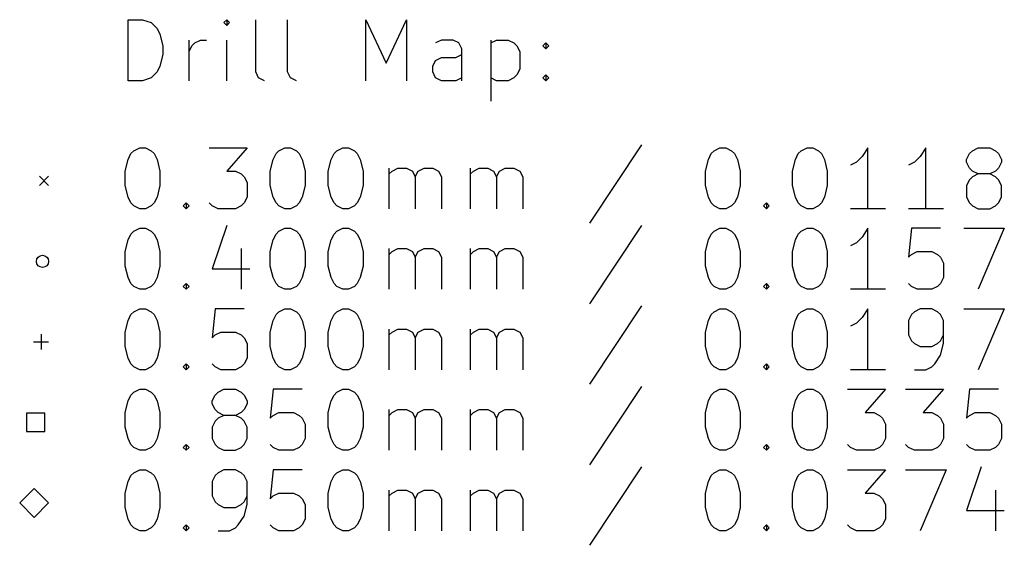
# Model space of a CAD drawing. Extents: x -2 to 64, y -138 to 1.
# Tile 2 of 5: x -1 to 31, y -121 to -104. Entities that reach past the tile are written whole.
import ezdxf

# ---------------------------------------------------------------- set-up
doc = ezdxf.new("R2010")
doc.units = 0
doc.layers.add('BLACK', color=7, linetype='CONTINUOUS')

msp = doc.modelspace()

# ---------------------------------------------------------------- linework, layer by layer
at = {"layer": 'BLACK', "linetype": 'CONTINUOUS'}
for p, q in [((2.55777, -106.165), (2.55777, -104.165)), ((2.55777, -104.165), (3.03396, -104.165)), ((3.03396, -104.165), (3.31967, -104.26)), ((3.31967, -104.26), (3.51015, -104.451)), ((5.79586, -104.165), (5.70062, -104.26)), ((5.70062, -104.26), (5.79586, -104.355)), ((5.8911, -104.26), (5.79586, -104.165)), ((5.79586, -104.165), (5.79586, -104.355)), ((5.79586, -104.355), (5.8911, -104.26)), ((6.74824, -105.879), (6.74824, -104.165)), ((7.79586, -105.879), (7.79586, -104.165)), ((10.3673, -106.165), (10.3673, -104.165)), ((10.3673, -104.165), (11.034, -105.593)), ((11.034, -105.593), (11.7006, -104.165)), ((11.7006, -104.165), (11.7006, -106.165)), ((3.51015, -104.451), (3.60539, -104.641)), ((3.60539, -104.641), (3.70063, -105.022)), ((3.70063, -105.022), (3.70063, -105.308)), ((4.55777, -106.165), (4.55777, -104.832)), ((4.55777, -105.212), (4.65301, -105.022)), ((4.65301, -105.022), (4.74824, -104.927)), ((4.74824, -104.927), (4.93872, -104.832)), ((4.93872, -104.832), (5.1292, -104.832)), ((5.79586, -106.165), (5.79586, -104.832)), ((12.8435, -104.832), (12.653, -104.927)), ((13.2244, -104.832), (12.8435, -104.832)), ((13.4149, -104.927), (13.2244, -104.832)), ((13.5101, -105.117), (13.4149, -104.927)), ((14.4625, -104.832), (14.4625, -106.832)), ((14.4625, -104.927), (14.653, -104.832)), ((14.653, -104.832), (15.034, -104.832)), ((15.034, -104.832), (15.2244, -104.927)), ((15.2244, -104.927), (15.3197, -105.022)), ((15.3197, -105.022), (15.4149, -105.212)), ((16.1768, -105.022), (16.2721, -104.927)), ((16.2721, -105.117), (16.1768, -105.022)), ((16.2721, -104.927), (16.3673, -105.022)), ((16.2721, -104.927), (16.2721, -105.117)), ((16.3673, -105.022), (16.2721, -105.117)), ((3.70063, -105.308), (3.60539, -105.689)), ((13.3197, -105.403), (13.5101, -105.308)), ((13.5101, -106.165), (13.5101, -105.117)), ((15.4149, -105.212), (15.4149, -105.784)), ((12.5578, -105.689), (12.653, -105.498)), ((12.653, -105.498), (12.8435, -105.403)), ((12.8435, -105.403), (13.3197, -105.403)), ((3.51015, -105.879), (3.31967, -106.07)), ((3.60539, -105.689), (3.51015, -105.879)), ((6.84348, -106.07), (6.74824, -105.879)), ((7.8911, -106.07), (7.79586, -105.879)), ((12.5578, -105.879), (12.5578, -105.689)), ((12.653, -106.07), (12.5578, -105.879)), ((15.3197, -105.974), (15.2244, -106.07)), ((15.4149, -105.784), (15.3197, -105.974)), ((16.1768, -106.07), (16.2721, -105.974)), ((16.2721, -105.974), (16.3673, -106.07)), ((16.2721, -105.974), (16.2721, -106.165)), ((3.03396, -106.165), (2.55777, -106.165)), ((3.31967, -106.07), (3.03396, -106.165)), ((7.03396, -106.165), (6.84348, -106.07)), ((8.08158, -106.165), (7.8911, -106.07)), ((12.8435, -106.165), (12.653, -106.07)), ((13.3197, -106.165), (12.8435, -106.165)), ((13.5101, -106.07), (13.3197, -106.165)), ((14.653, -106.165), (14.4625, -106.07)), ((15.034, -106.165), (14.653, -106.165)), ((15.2244, -106.07), (15.034, -106.165)), ((16.2721, -106.165), (16.1768, -106.07)), ((16.3673, -106.07), (16.2721, -106.165)), ((19.4149, -108.27), (17.7006, -110.841)), ((2.55777, -108.746), (2.65301, -108.555)), ((2.65301, -108.555), (2.74824, -108.46)), ((2.74824, -108.46), (2.93872, -108.365)), ((2.93872, -108.365), (3.1292, -108.365)), ((3.1292, -108.365), (3.31967, -108.46)), ((3.31967, -108.46), (3.41491, -108.555)), ((3.41491, -108.555), (3.51015, -108.746)), ((5.22443, -108.365), (6.46253, -108.365)), ((6.46253, -108.365), (5.79586, -109.127)), ((7.31967, -108.746), (7.41491, -108.555)), ((7.41491, -108.555), (7.51015, -108.46)), ((7.51015, -108.46), (7.70062, -108.365)), ((7.70062, -108.365), (7.8911, -108.365)), ((7.8911, -108.365), (8.08158, -108.46)), ((8.08158, -108.46), (8.17682, -108.555)), ((8.17682, -108.555), (8.27205, -108.746)), ((9.22443, -108.746), (9.31967, -108.555)), ((9.31967, -108.555), (9.41491, -108.46)), ((9.41491, -108.46), (9.60539, -108.365)), ((9.60539, -108.365), (9.79586, -108.365)), ((9.79586, -108.365), (9.98634, -108.46)), ((9.98634, -108.46), (10.0816, -108.555)), ((10.0816, -108.555), (10.1768, -108.746)), ((21.6054, -108.746), (21.7006, -108.555)), ((21.7006, -108.555), (21.7959, -108.46)), ((21.7959, -108.46), (21.9863, -108.365)), ((21.9863, -108.365), (22.1768, -108.365)), ((22.1768, -108.365), (22.3673, -108.46)), ((22.3673, -108.46), (22.4625, -108.555)), ((22.4625, -108.555), (22.5578, -108.746)), ((24.4625, -108.746), (24.5578, -108.555)), ((24.5578, -108.555), (24.653, -108.46)), ((24.653, -108.46), (24.8435, -108.365)), ((24.8435, -108.365), (25.034, -108.365)), ((25.034, -108.365), (25.2244, -108.46)), ((25.2244, -108.46), (25.3197, -108.555)), ((25.3197, -108.555), (25.4149, -108.746)), ((26.8435, -108.365), (26.653, -108.651)), ((26.8435, -110.365), (26.8435, -108.365)), ((28.7482, -108.365), (28.5578, -108.651)), ((28.7482, -110.365), (28.7482, -108.365)), ((30.0816, -108.746), (30.1768, -108.555)), ((30.1768, -108.555), (30.2721, -108.46)), ((30.2721, -108.46), (30.4625, -108.365)), ((30.4625, -108.365), (30.8435, -108.365)), ((30.8435, -108.365), (31.034, -108.46)), ((31.034, -108.46), (31.1292, -108.555)), ((31.1292, -108.555), (31.2244, -108.746)), ((2.46253, -109.127), (2.55777, -108.746)), ((3.51015, -108.746), (3.60539, -109.127)), ((7.22443, -109.127), (7.31967, -108.746)), ((8.27205, -108.746), (8.36729, -109.127)), ((9.1292, -109.127), (9.22443, -108.746)), ((10.1768, -108.746), (10.2721, -109.127)), ((21.5102, -109.127), (21.6054, -108.746)), ((22.5578, -108.746), (22.653, -109.127)), ((24.3673, -109.127), (24.4625, -108.746)), ((25.4149, -108.746), (25.5102, -109.127)), ((26.4625, -108.841), (26.2721, -108.936)), ((26.653, -108.651), (26.4625, -108.841)), ((28.3673, -108.841), (28.1768, -108.936)), ((28.5578, -108.651), (28.3673, -108.841)), ((30.0816, -108.841), (30.0816, -108.746)), ((30.1768, -109.032), (30.0816, -108.841)), ((31.2244, -108.841), (31.1292, -109.032)), ((31.2244, -108.746), (31.2244, -108.841)), ((2.46253, -109.603), (2.46253, -109.127)), ((3.60539, -109.127), (3.60539, -109.603)), ((5.79586, -109.127), (6.08158, -109.127)), ((6.08158, -109.127), (6.27205, -109.222)), ((6.27205, -109.222), (6.36729, -109.317)), ((7.22443, -109.603), (7.22443, -109.127)), ((8.36729, -109.127), (8.36729, -109.603)), ((9.1292, -109.603), (9.1292, -109.127)), ((10.2721, -109.127), (10.2721, -109.603)), ((11.1292, -110.365), (11.1292, -109.032)), ((11.1292, -109.222), (11.2244, -109.127)), ((11.2244, -109.127), (11.4149, -109.032)), ((11.4149, -109.032), (11.7006, -109.032)), ((11.7006, -109.032), (11.8911, -109.127)), ((11.8911, -109.127), (11.9863, -109.317)), ((11.9863, -109.317), (12.0816, -109.127)), ((12.0816, -109.127), (12.2721, -109.032)), ((12.2721, -109.032), (12.5578, -109.032)), ((12.5578, -109.032), (12.7482, -109.127)), ((12.7482, -109.127), (12.8435, -109.317)), ((13.7959, -110.365), (13.7959, -109.032)), ((13.7959, -109.222), (13.8911, -109.127)), ((13.8911, -109.127), (14.0816, -109.032)), ((14.0816, -109.032), (14.3673, -109.032)), ((14.3673, -109.032), (14.5578, -109.127)), ((14.5578, -109.127), (14.653, -109.317)), ((14.653, -109.317), (14.7482, -109.127)), ((14.7482, -109.127), (14.9387, -109.032)), ((14.9387, -109.032), (15.2244, -109.032)), ((15.2244, -109.032), (15.4149, -109.127)), ((15.4149, -109.127), (15.5101, -109.317)), ((21.5102, -109.603), (21.5102, -109.127)), ((22.653, -109.127), (22.653, -109.603)), ((24.3673, -109.603), (24.3673, -109.127)), ((25.5102, -109.127), (25.5102, -109.603)), ((30.2721, -109.127), (30.1768, -109.032)), ((30.4625, -109.222), (30.2721, -109.127)), ((30.4625, -109.222), (30.2721, -109.317)), ((30.8435, -109.222), (30.4625, -109.222)), ((31.034, -109.127), (30.8435, -109.222)), ((31.034, -109.317), (30.8435, -109.222)), ((31.1292, -109.032), (31.034, -109.127)), ((-0.35, -109.3), (-0.05, -109.6)), ((-0.05, -109.3), (-0.35, -109.6)), ((6.36729, -109.317), (6.46253, -109.508)), ((6.46253, -109.508), (6.46253, -109.984)), ((11.9863, -109.317), (11.9863, -110.365)), ((12.8435, -109.317), (12.8435, -110.365)), ((14.653, -109.317), (14.653, -110.365)), ((15.5101, -109.317), (15.5101, -110.365)), ((30.1768, -109.412), (30.0816, -109.603)), ((30.2721, -109.317), (30.1768, -109.412)), ((31.1292, -109.412), (31.034, -109.317)), ((31.2244, -109.603), (31.1292, -109.412)), ((2.55777, -109.984), (2.46253, -109.603)), ((3.60539, -109.603), (3.51015, -109.984)), ((7.31967, -109.984), (7.22443, -109.603)), ((8.36729, -109.603), (8.27205, -109.984)), ((9.22443, -109.984), (9.1292, -109.603)), ((10.2721, -109.603), (10.1768, -109.984)), ((21.6054, -109.984), (21.5102, -109.603)), ((22.653, -109.603), (22.5578, -109.984)), ((24.4625, -109.984), (24.3673, -109.603)), ((25.5102, -109.603), (25.4149, -109.984)), ((30.0816, -109.603), (30.0816, -109.984)), ((31.2244, -109.984), (31.2244, -109.603)), ((2.65301, -110.174), (2.55777, -109.984)), ((2.74824, -110.27), (2.65301, -110.174)), ((3.41491, -110.174), (3.31967, -110.27)), ((3.51015, -109.984), (3.41491, -110.174)), ((4.36729, -110.27), (4.46253, -110.174)), ((4.46253, -110.174), (4.55777, -110.27)), ((4.46253, -110.174), (4.46253, -110.365)), ((5.31967, -110.27), (5.22443, -110.174)), ((6.36729, -110.174), (6.27205, -110.27)), ((6.46253, -109.984), (6.36729, -110.174)), ((7.41491, -110.174), (7.31967, -109.984)), ((7.51015, -110.27), (7.41491, -110.174)), ((8.17682, -110.174), (8.08158, -110.27)), ((8.27205, -109.984), (8.17682, -110.174)), ((9.31967, -110.174), (9.22443, -109.984)), ((9.41491, -110.27), (9.31967, -110.174)), ((10.0816, -110.174), (9.98634, -110.27)), ((10.1768, -109.984), (10.0816, -110.174)), ((21.7006, -110.174), (21.6054, -109.984)), ((21.7959, -110.27), (21.7006, -110.174)), ((22.4625, -110.174), (22.3673, -110.27)), ((22.5578, -109.984), (22.4625, -110.174)), ((23.4149, -110.27), (23.5102, -110.174)), ((23.5102, -110.174), (23.6054, -110.27)), ((23.5102, -110.174), (23.5102, -110.365)), ((24.5578, -110.174), (24.4625, -109.984)), ((24.653, -110.27), (24.5578, -110.174)), ((25.3197, -110.174), (25.2244, -110.27)), ((25.4149, -109.984), (25.3197, -110.174)), ((30.0816, -109.984), (30.1768, -110.174)), ((30.1768, -110.174), (30.2721, -110.27)), ((31.034, -110.27), (31.1292, -110.174)), ((31.1292, -110.174), (31.2244, -109.984)), ((2.93872, -110.365), (2.74824, -110.27)), ((3.1292, -110.365), (2.93872, -110.365)), ((3.31967, -110.27), (3.1292, -110.365)), ((4.46253, -110.365), (4.36729, -110.27)), ((4.55777, -110.27), (4.46253, -110.365)), ((5.51015, -110.365), (5.31967, -110.27)), ((6.08158, -110.365), (5.51015, -110.365)), ((6.27205, -110.27), (6.08158, -110.365)), ((7.70062, -110.365), (7.51015, -110.27)), ((7.8911, -110.365), (7.70062, -110.365)), ((8.08158, -110.27), (7.8911, -110.365)), ((9.60539, -110.365), (9.41491, -110.27)), ((9.79586, -110.365), (9.60539, -110.365)), ((9.98634, -110.27), (9.79586, -110.365)), ((21.9863, -110.365), (21.7959, -110.27)), ((22.1768, -110.365), (21.9863, -110.365)), ((22.3673, -110.27), (22.1768, -110.365)), ((23.5102, -110.365), (23.4149, -110.27)), ((23.6054, -110.27), (23.5102, -110.365)), ((24.8435, -110.365), (24.653, -110.27)), ((25.034, -110.365), (24.8435, -110.365)), ((25.2244, -110.27), (25.034, -110.365)), ((27.4149, -110.365), (26.2721, -110.365)), ((29.3197, -110.365), (28.1768, -110.365)), ((30.2721, -110.27), (30.4625, -110.365)), ((30.4625, -110.365), (30.8435, -110.365)), ((30.8435, -110.365), (31.034, -110.27)), ((2.65301, -111.195), (2.74824, -111.1)), ((2.74824, -111.1), (2.93872, -111.005)), ((2.93872, -111.005), (3.1292, -111.005)), ((3.1292, -111.005), (3.31967, -111.1)), ((3.31967, -111.1), (3.41491, -111.195)), ((5.79586, -110.91), (5.31967, -112.338)), ((7.41491, -111.195), (7.51015, -111.1)), ((7.51015, -111.1), (7.70062, -111.005)), ((7.70062, -111.005), (7.8911, -111.005)), ((7.8911, -111.005), (8.08158, -111.1)), ((8.08158, -111.1), (8.17682, -111.195)), ((9.31967, -111.195), (9.41491, -111.1)), ((9.41491, -111.1), (9.60539, -111.005)), ((9.60539, -111.005), (9.79586, -111.005)), ((9.79586, -111.005), (9.98634, -111.1)), ((9.98634, -111.1), (10.0816, -111.195)), ((19.4149, -110.91), (17.7006, -113.481)), ((21.7006, -111.195), (21.7959, -111.1)), ((21.7959, -111.1), (21.9863, -111.005)), ((21.9863, -111.005), (22.1768, -111.005)), ((22.1768, -111.005), (22.3673, -111.1)), ((22.3673, -111.1), (22.4625, -111.195)), ((24.5578, -111.195), (24.653, -111.1)), ((24.653, -111.1), (24.8435, -111.005)), ((24.8435, -111.005), (25.034, -111.005)), ((25.034, -111.005), (25.2244, -111.1)), ((25.2244, -111.1), (25.3197, -111.195)), ((26.8435, -111.005), (26.653, -111.291)), ((26.8435, -113.005), (26.8435, -111.005)), ((28.2721, -111.005), (28.1768, -111.957)), ((29.2244, -111.005), (28.2721, -111.005)), ((29.9863, -111.005), (31.3197, -111.005)), ((31.3197, -111.005), (30.4625, -113.005)), ((2.46253, -111.767), (2.55777, -111.386)), ((2.55777, -111.386), (2.65301, -111.195)), ((3.41491, -111.195), (3.51015, -111.386)), ((3.51015, -111.386), (3.60539, -111.767)), ((7.22443, -111.767), (7.31967, -111.386)), ((7.31967, -111.386), (7.41491, -111.195)), ((8.17682, -111.195), (8.27205, -111.386)), ((8.27205, -111.386), (8.36729, -111.767)), ((9.1292, -111.767), (9.22443, -111.386)), ((9.22443, -111.386), (9.31967, -111.195)), ((10.0816, -111.195), (10.1768, -111.386)), ((10.1768, -111.386), (10.2721, -111.767)), ((21.5102, -111.767), (21.6054, -111.386)), ((21.6054, -111.386), (21.7006, -111.195)), ((22.4625, -111.195), (22.5578, -111.386)), ((22.5578, -111.386), (22.653, -111.767)), ((24.3673, -111.767), (24.4625, -111.386)), ((24.4625, -111.386), (24.5578, -111.195)), ((25.3197, -111.195), (25.4149, -111.386)), ((25.4149, -111.386), (25.5102, -111.767)), ((26.4625, -111.481), (26.2721, -111.576)), ((26.653, -111.291), (26.4625, -111.481)), ((2.46253, -112.243), (2.46253, -111.767)), ((3.60539, -111.767), (3.60539, -112.243)), ((6.27205, -111.672), (6.27205, -113.005)), ((7.22443, -112.243), (7.22443, -111.767)), ((8.36729, -111.767), (8.36729, -112.243)), ((9.1292, -112.243), (9.1292, -111.767)), ((10.2721, -111.767), (10.2721, -112.243)), ((11.1292, -113.005), (11.1292, -111.672)), ((11.1292, -111.862), (11.2244, -111.767)), ((11.2244, -111.767), (11.4149, -111.672)), ((11.4149, -111.672), (11.7006, -111.672)), ((11.7006, -111.672), (11.8911, -111.767)), ((11.8911, -111.767), (11.9863, -111.957)), ((11.9863, -111.957), (12.0816, -111.767)), ((12.0816, -111.767), (12.2721, -111.672)), ((12.2721, -111.672), (12.5578, -111.672)), ((12.5578, -111.672), (12.7482, -111.767)), ((12.7482, -111.767), (12.8435, -111.957)), ((13.7959, -113.005), (13.7959, -111.672)), ((13.7959, -111.862), (13.8911, -111.767)), ((13.8911, -111.767), (14.0816, -111.672)), ((14.0816, -111.672), (14.3673, -111.672)), ((14.3673, -111.672), (14.5578, -111.767)), ((14.5578, -111.767), (14.653, -111.957)), ((14.653, -111.957), (14.7482, -111.767)), ((14.7482, -111.767), (14.9387, -111.672)), ((14.9387, -111.672), (15.2244, -111.672)), ((15.2244, -111.672), (15.4149, -111.767)), ((15.4149, -111.767), (15.5101, -111.957)), ((21.5102, -112.243), (21.5102, -111.767)), ((22.653, -111.767), (22.653, -112.243)), ((24.3673, -112.243), (24.3673, -111.767)), ((25.5102, -111.767), (25.5102, -112.243)), ((28.2721, -111.862), (28.4625, -111.767)), ((28.4625, -111.767), (28.9387, -111.767)), ((28.9387, -111.767), (29.1292, -111.862)), ((11.9863, -111.957), (11.9863, -113.005)), ((12.8435, -111.957), (12.8435, -113.005)), ((14.653, -111.957), (14.653, -113.005)), ((15.5101, -111.957), (15.5101, -113.005)), ((28.1768, -111.957), (28.2721, -111.862)), ((29.1292, -111.862), (29.2244, -111.957)), ((29.2244, -111.957), (29.3197, -112.148)), ((29.3197, -112.148), (29.3197, -112.624)), ((2.55777, -112.624), (2.46253, -112.243)), ((3.60539, -112.243), (3.51015, -112.624)), ((5.31967, -112.338), (6.55777, -112.338)), ((7.31967, -112.624), (7.22443, -112.243)), ((8.36729, -112.243), (8.27205, -112.624)), ((9.22443, -112.624), (9.1292, -112.243)), ((10.2721, -112.243), (10.1768, -112.624)), ((21.6054, -112.624), (21.5102, -112.243)), ((22.653, -112.243), (22.5578, -112.624)), ((24.4625, -112.624), (24.3673, -112.243)), ((25.5102, -112.243), (25.4149, -112.624)), ((2.65301, -112.814), (2.55777, -112.624)), ((3.51015, -112.624), (3.41491, -112.814)), ((7.41491, -112.814), (7.31967, -112.624)), ((8.27205, -112.624), (8.17682, -112.814)), ((9.31967, -112.814), (9.22443, -112.624)), ((10.1768, -112.624), (10.0816, -112.814)), ((21.7006, -112.814), (21.6054, -112.624)), ((22.5578, -112.624), (22.4625, -112.814)), ((24.5578, -112.814), (24.4625, -112.624)), ((25.4149, -112.624), (25.3197, -112.814)), ((29.3197, -112.624), (29.2244, -112.814)), ((2.74824, -112.91), (2.65301, -112.814)), ((2.93872, -113.005), (2.74824, -112.91)), ((3.1292, -113.005), (2.93872, -113.005)), ((3.31967, -112.91), (3.1292, -113.005)), ((3.41491, -112.814), (3.31967, -112.91)), ((4.36729, -112.91), (4.46253, -112.814)), ((4.46253, -113.005), (4.36729, -112.91)), ((4.46253, -112.814), (4.55777, -112.91)), ((4.46253, -112.814), (4.46253, -113.005)), ((4.55777, -112.91), (4.46253, -113.005)), ((7.51015, -112.91), (7.41491, -112.814)), ((7.70062, -113.005), (7.51015, -112.91)), ((7.8911, -113.005), (7.70062, -113.005)), ((8.08158, -112.91), (7.8911, -113.005)), ((8.17682, -112.814), (8.08158, -112.91)), ((9.41491, -112.91), (9.31967, -112.814)), ((9.60539, -113.005), (9.41491, -112.91)), ((9.79586, -113.005), (9.60539, -113.005)), ((9.98634, -112.91), (9.79586, -113.005)), ((10.0816, -112.814), (9.98634, -112.91)), ((21.7959, -112.91), (21.7006, -112.814)), ((21.9863, -113.005), (21.7959, -112.91)), ((22.1768, -113.005), (21.9863, -113.005)), ((22.3673, -112.91), (22.1768, -113.005)), ((22.4625, -112.814), (22.3673, -112.91)), ((23.4149, -112.91), (23.5102, -112.814)), ((23.5102, -113.005), (23.4149, -112.91)), ((23.5102, -112.814), (23.6054, -112.91)), ((23.5102, -112.814), (23.5102, -113.005)), ((23.6054, -112.91), (23.5102, -113.005)), ((24.653, -112.91), (24.5578, -112.814)), ((24.8435, -113.005), (24.653, -112.91)), ((25.034, -113.005), (24.8435, -113.005)), ((25.2244, -112.91), (25.034, -113.005)), ((25.3197, -112.814), (25.2244, -112.91)), ((27.4149, -113.005), (26.2721, -113.005)), ((28.2721, -112.91), (28.1768, -112.814)), ((28.4625, -113.005), (28.2721, -112.91)), ((28.9387, -113.005), (28.4625, -113.005)), ((29.1292, -112.91), (28.9387, -113.005)), ((29.2244, -112.814), (29.1292, -112.91)), ((2.65301, -113.835), (2.74824, -113.74)), ((2.74824, -113.74), (2.93872, -113.645)), ((2.93872, -113.645), (3.1292, -113.645)), ((3.1292, -113.645), (3.31967, -113.74)), ((3.31967, -113.74), (3.41491, -113.835)), ((5.41491, -113.645), (5.31967, -114.597)), ((6.36729, -113.645), (5.41491, -113.645)), ((7.41491, -113.835), (7.51015, -113.74)), ((7.51015, -113.74), (7.70062, -113.645)), ((7.70062, -113.645), (7.8911, -113.645)), ((7.8911, -113.645), (8.08158, -113.74)), ((8.08158, -113.74), (8.17682, -113.835)), ((9.31967, -113.835), (9.41491, -113.74)), ((9.41491, -113.74), (9.60539, -113.645)), ((9.60539, -113.645), (9.79586, -113.645)), ((9.79586, -113.645), (9.98634, -113.74)), ((9.98634, -113.74), (10.0816, -113.835)), ((19.4149, -113.55), (17.7006, -116.121)), ((21.7006, -113.835), (21.7959, -113.74)), ((21.7959, -113.74), (21.9863, -113.645)), ((21.9863, -113.645), (22.1768, -113.645)), ((22.1768, -113.645), (22.3673, -113.74)), ((22.3673, -113.74), (22.4625, -113.835)), ((24.5578, -113.835), (24.653, -113.74)), ((24.653, -113.74), (24.8435, -113.645)), ((24.8435, -113.645), (25.034, -113.645)), ((25.034, -113.645), (25.2244, -113.74)), ((25.2244, -113.74), (25.3197, -113.835)), ((26.8435, -113.645), (26.653, -113.931)), ((26.8435, -115.645), (26.8435, -113.645)), ((28.3673, -113.74), (28.2721, -113.835)), ((28.5578, -113.645), (28.3673, -113.74)), ((28.9387, -113.645), (28.5578, -113.645)), ((29.1292, -113.74), (28.9387, -113.645)), ((29.2244, -113.835), (29.1292, -113.74)), ((29.9863, -113.645), (31.3197, -113.645)), ((31.3197, -113.645), (30.4625, -115.645)), ((2.46253, -114.407), (2.55777, -114.026)), ((2.55777, -114.026), (2.65301, -113.835)), ((3.41491, -113.835), (3.51015, -114.026)), ((3.51015, -114.026), (3.60539, -114.407)), ((7.22443, -114.407), (7.31967, -114.026)), ((7.31967, -114.026), (7.41491, -113.835)), ((8.17682, -113.835), (8.27205, -114.026)), ((8.27205, -114.026), (8.36729, -114.407)), ((9.1292, -114.407), (9.22443, -114.026)), ((9.22443, -114.026), (9.31967, -113.835)), ((10.0816, -113.835), (10.1768, -114.026)), ((10.1768, -114.026), (10.2721, -114.407)), ((21.5102, -114.407), (21.6054, -114.026)), ((21.6054, -114.026), (21.7006, -113.835)), ((22.4625, -113.835), (22.5578, -114.026)), ((22.5578, -114.026), (22.653, -114.407)), ((24.3673, -114.407), (24.4625, -114.026)), ((24.4625, -114.026), (24.5578, -113.835)), ((25.3197, -113.835), (25.4149, -114.026)), ((25.4149, -114.026), (25.5102, -114.407)), ((26.653, -113.931), (26.4625, -114.121)), ((28.2721, -113.835), (28.1768, -114.026)), ((28.1768, -114.026), (28.1768, -114.502)), ((29.3197, -114.026), (29.2244, -113.835)), ((29.3197, -114.788), (29.3197, -114.026)), ((2.46253, -114.883), (2.46253, -114.407)), ((3.60539, -114.407), (3.60539, -114.883)), ((5.41491, -114.502), (5.60539, -114.407)), ((5.60539, -114.407), (6.08158, -114.407)), ((6.08158, -114.407), (6.27205, -114.502)), ((7.22443, -114.883), (7.22443, -114.407)), ((8.36729, -114.407), (8.36729, -114.883)), ((9.1292, -114.883), (9.1292, -114.407)), ((10.2721, -114.407), (10.2721, -114.883)), ((11.1292, -115.645), (11.1292, -114.312)), ((11.1292, -114.502), (11.2244, -114.407)), ((11.2244, -114.407), (11.4149, -114.312)), ((11.4149, -114.312), (11.7006, -114.312)), ((11.7006, -114.312), (11.8911, -114.407)), ((11.8911, -114.407), (11.9863, -114.597)), ((11.9863, -114.597), (12.0816, -114.407)), ((12.0816, -114.407), (12.2721, -114.312)), ((12.2721, -114.312), (12.5578, -114.312)), ((12.5578, -114.312), (12.7482, -114.407)), ((12.7482, -114.407), (12.8435, -114.597)), ((13.7959, -115.645), (13.7959, -114.312)), ((13.7959, -114.502), (13.8911, -114.407)), ((13.8911, -114.407), (14.0816, -114.312)), ((14.0816, -114.312), (14.3673, -114.312)), ((14.3673, -114.312), (14.5578, -114.407)), ((14.5578, -114.407), (14.653, -114.597)), ((14.653, -114.597), (14.7482, -114.407)), ((14.7482, -114.407), (14.9387, -114.312)), ((14.9387, -114.312), (15.2244, -114.312)), ((15.2244, -114.312), (15.4149, -114.407)), ((15.4149, -114.407), (15.5101, -114.597)), ((21.5102, -114.883), (21.5102, -114.407)), ((22.653, -114.407), (22.653, -114.883)), ((24.3673, -114.883), (24.3673, -114.407)), ((25.5102, -114.407), (25.5102, -114.883)), ((26.4625, -114.121), (26.2721, -114.216)), ((-0.55, -114.73), (-0.05, -114.73)), ((-0.3, -114.48), (-0.3, -114.98)), ((5.31967, -114.597), (5.41491, -114.502)), ((6.27205, -114.502), (6.36729, -114.597)), ((6.36729, -114.597), (6.46253, -114.788)), ((11.9863, -114.597), (11.9863, -115.645)), ((12.8435, -114.597), (12.8435, -115.645)), ((14.653, -114.597), (14.653, -115.645)), ((15.5101, -114.597), (15.5101, -115.645)), ((28.1768, -114.502), (28.2721, -114.692)), ((28.2721, -114.692), (28.3673, -114.788)), ((29.1292, -114.788), (29.2244, -114.692)), ((29.2244, -114.692), (29.3197, -114.502)), ((2.55777, -115.264), (2.46253, -114.883)), ((3.60539, -114.883), (3.51015, -115.264)), ((6.46253, -114.788), (6.46253, -115.264)), ((7.31967, -115.264), (7.22443, -114.883)), ((8.36729, -114.883), (8.27205, -115.264)), ((9.22443, -115.264), (9.1292, -114.883)), ((10.2721, -114.883), (10.1768, -115.264)), ((21.6054, -115.264), (21.5102, -114.883)), ((22.653, -114.883), (22.5578, -115.264)), ((24.4625, -115.264), (24.3673, -114.883)), ((25.5102, -114.883), (25.4149, -115.264)), ((28.3673, -114.788), (28.5578, -114.883)), ((28.5578, -114.883), (28.9387, -114.883)), ((28.9387, -114.883), (29.1292, -114.788)), ((29.2244, -115.169), (29.3197, -114.788)), ((2.65301, -115.454), (2.55777, -115.264)), ((3.51015, -115.264), (3.41491, -115.454)), ((6.46253, -115.264), (6.36729, -115.454)), ((7.41491, -115.454), (7.31967, -115.264)), ((8.27205, -115.264), (8.17682, -115.454)), ((9.31967, -115.454), (9.22443, -115.264)), ((10.1768, -115.264), (10.0816, -115.454)), ((21.7006, -115.454), (21.6054, -115.264)), ((22.5578, -115.264), (22.4625, -115.454)), ((24.5578, -115.454), (24.4625, -115.264)), ((25.4149, -115.264), (25.3197, -115.454)), ((29.034, -115.454), (29.2244, -115.169)), ((2.74824, -115.55), (2.65301, -115.454)), ((2.93872, -115.645), (2.74824, -115.55)), ((3.1292, -115.645), (2.93872, -115.645)), ((3.31967, -115.55), (3.1292, -115.645)), ((3.41491, -115.454), (3.31967, -115.55)), ((4.36729, -115.55), (4.46253, -115.454)), ((4.46253, -115.645), (4.36729, -115.55)), ((4.46253, -115.454), (4.55777, -115.55)), ((4.46253, -115.454), (4.46253, -115.645)), ((4.55777, -115.55), (4.46253, -115.645)), ((5.41491, -115.55), (5.31967, -115.454)), ((5.60539, -115.645), (5.41491, -115.55)), ((6.08158, -115.645), (5.60539, -115.645)), ((6.27205, -115.55), (6.08158, -115.645)), ((6.36729, -115.454), (6.27205, -115.55)), ((7.51015, -115.55), (7.41491, -115.454)), ((7.70062, -115.645), (7.51015, -115.55)), ((7.8911, -115.645), (7.70062, -115.645)), ((8.08158, -115.55), (7.8911, -115.645)), ((8.17682, -115.454), (8.08158, -115.55)), ((9.41491, -115.55), (9.31967, -115.454)), ((9.60539, -115.645), (9.41491, -115.55)), ((9.79586, -115.645), (9.60539, -115.645)), ((9.98634, -115.55), (9.79586, -115.645)), ((10.0816, -115.454), (9.98634, -115.55)), ((21.7959, -115.55), (21.7006, -115.454)), ((21.9863, -115.645), (21.7959, -115.55)), ((22.1768, -115.645), (21.9863, -115.645)), ((22.3673, -115.55), (22.1768, -115.645)), ((22.4625, -115.454), (22.3673, -115.55)), ((23.4149, -115.55), (23.5102, -115.454)), ((23.5102, -115.645), (23.4149, -115.55)), ((23.5102, -115.454), (23.6054, -115.55)), ((23.5102, -115.454), (23.5102, -115.645)), ((23.6054, -115.55), (23.5102, -115.645)), ((24.653, -115.55), (24.5578, -115.454)), ((24.8435, -115.645), (24.653, -115.55)), ((25.034, -115.645), (24.8435, -115.645)), ((25.2244, -115.55), (25.034, -115.645)), ((25.3197, -115.454), (25.2244, -115.55)), ((27.4149, -115.645), (26.2721, -115.645)), ((28.3673, -115.645), (28.7482, -115.645)), ((28.7482, -115.645), (28.9387, -115.55)), ((28.9387, -115.55), (29.034, -115.454)), ((2.74824, -116.38), (2.93872, -116.285)), ((2.93872, -116.285), (3.1292, -116.285)), ((3.1292, -116.285), (3.31967, -116.38)), ((5.51015, -116.38), (5.70062, -116.285)), ((5.70062, -116.285), (6.08158, -116.285)), ((6.08158, -116.285), (6.27205, -116.38)), ((7.31967, -116.285), (7.22443, -117.237)), ((8.27205, -116.285), (7.31967, -116.285)), ((9.41491, -116.38), (9.60539, -116.285)), ((9.60539, -116.285), (9.79586, -116.285)), ((9.79586, -116.285), (9.98634, -116.38)), ((19.4149, -116.19), (17.7006, -118.761)), ((21.7959, -116.38), (21.9863, -116.285)), ((21.9863, -116.285), (22.1768, -116.285)), ((22.1768, -116.285), (22.3673, -116.38)), ((24.653, -116.38), (24.8435, -116.285)), ((24.8435, -116.285), (25.034, -116.285)), ((25.034, -116.285), (25.2244, -116.38)), ((26.1768, -116.285), (27.4149, -116.285)), ((27.4149, -116.285), (26.7482, -117.047)), ((28.0816, -116.285), (29.3197, -116.285)), ((29.3197, -116.285), (28.653, -117.047)), ((30.1768, -116.285), (30.0816, -117.237)), ((31.1292, -116.285), (30.1768, -116.285)), ((2.46253, -117.047), (2.55777, -116.666)), ((2.55777, -116.666), (2.65301, -116.475)), ((2.65301, -116.475), (2.74824, -116.38)), ((3.31967, -116.38), (3.41491, -116.475)), ((3.41491, -116.475), (3.51015, -116.666)), ((3.51015, -116.666), (3.60539, -117.047)), ((5.31967, -116.666), (5.41491, -116.475)), ((5.31967, -116.761), (5.31967, -116.666)), ((5.41491, -116.475), (5.51015, -116.38)), ((6.27205, -116.38), (6.36729, -116.475)), ((6.36729, -116.475), (6.46253, -116.666)), ((6.46253, -116.666), (6.46253, -116.761)), ((9.1292, -117.047), (9.22443, -116.666)), ((9.22443, -116.666), (9.31967, -116.475)), ((9.31967, -116.475), (9.41491, -116.38)), ((9.98634, -116.38), (10.0816, -116.475)), ((10.0816, -116.475), (10.1768, -116.666)), ((10.1768, -116.666), (10.2721, -117.047)), ((21.5102, -117.047), (21.6054, -116.666)), ((21.6054, -116.666), (21.7006, -116.475)), ((21.7006, -116.475), (21.7959, -116.38)), ((22.3673, -116.38), (22.4625, -116.475)), ((22.4625, -116.475), (22.5578, -116.666)), ((22.5578, -116.666), (22.653, -117.047)), ((24.3673, -117.047), (24.4625, -116.666)), ((24.4625, -116.666), (24.5578, -116.475)), ((24.5578, -116.475), (24.653, -116.38)), ((25.2244, -116.38), (25.3197, -116.475)), ((25.3197, -116.475), (25.4149, -116.666)), ((25.4149, -116.666), (25.5102, -117.047)), ((5.41491, -116.952), (5.31967, -116.761)), ((5.51015, -117.047), (5.41491, -116.952)), ((6.36729, -116.952), (6.27205, -117.047)), ((6.46253, -116.761), (6.36729, -116.952)), ((11.1292, -118.285), (11.1292, -116.952)), ((11.2244, -117.047), (11.4149, -116.952)), ((11.4149, -116.952), (11.7006, -116.952)), ((11.7006, -116.952), (11.8911, -117.047)), ((12.0816, -117.047), (12.2721, -116.952)), ((12.2721, -116.952), (12.5578, -116.952)), ((12.5578, -116.952), (12.7482, -117.047)), ((13.7959, -118.285), (13.7959, -116.952)), ((13.8911, -117.047), (14.0816, -116.952)), ((14.0816, -116.952), (14.3673, -116.952)), ((14.3673, -116.952), (14.5578, -117.047)), ((14.7482, -117.047), (14.9387, -116.952)), ((14.9387, -116.952), (15.2244, -116.952)), ((15.2244, -116.952), (15.4149, -117.047)), ((-0.17448, -117.069), (-0.77552, -117.069)), ((-0.77552, -117.069), (-0.77552, -117.671)), ((-0.17448, -117.671), (-0.17448, -117.069)), ((2.46253, -117.523), (2.46253, -117.047)), ((3.60539, -117.047), (3.60539, -117.523)), ((5.51015, -117.237), (5.41491, -117.332)), ((5.70062, -117.142), (5.51015, -117.047)), ((5.70062, -117.142), (5.51015, -117.237)), ((6.08158, -117.142), (5.70062, -117.142)), ((6.27205, -117.047), (6.08158, -117.142)), ((6.27205, -117.237), (6.08158, -117.142)), ((6.36729, -117.332), (6.27205, -117.237)), ((7.22443, -117.237), (7.31967, -117.142)), ((7.31967, -117.142), (7.51015, -117.047)), ((7.51015, -117.047), (7.98634, -117.047)), ((7.98634, -117.047), (8.17682, -117.142)), ((8.17682, -117.142), (8.27205, -117.237)), ((8.27205, -117.237), (8.36729, -117.428)), ((9.1292, -117.523), (9.1292, -117.047)), ((10.2721, -117.047), (10.2721, -117.523)), ((11.1292, -117.142), (11.2244, -117.047)), ((11.8911, -117.047), (11.9863, -117.237)), ((11.9863, -117.237), (12.0816, -117.047)), ((11.9863, -117.237), (11.9863, -118.285)), ((12.7482, -117.047), (12.8435, -117.237)), ((12.8435, -117.237), (12.8435, -118.285)), ((13.7959, -117.142), (13.8911, -117.047)), ((14.5578, -117.047), (14.653, -117.237)), ((14.653, -117.237), (14.7482, -117.047)), ((14.653, -117.237), (14.653, -118.285)), ((15.4149, -117.047), (15.5101, -117.237)), ((15.5101, -117.237), (15.5101, -118.285)), ((21.5102, -117.523), (21.5102, -117.047)), ((22.653, -117.047), (22.653, -117.523)), ((24.3673, -117.523), (24.3673, -117.047)), ((25.5102, -117.047), (25.5102, -117.523)), ((26.7482, -117.047), (27.034, -117.047)), ((27.034, -117.047), (27.2244, -117.142)), ((27.2244, -117.142), (27.3197, -117.237)), ((27.3197, -117.237), (27.4149, -117.428)), ((28.653, -117.047), (28.9387, -117.047)), ((28.9387, -117.047), (29.1292, -117.142)), ((29.1292, -117.142), (29.2244, -117.237)), ((29.2244, -117.237), (29.3197, -117.428)), ((30.0816, -117.237), (30.1768, -117.142)), ((30.1768, -117.142), (30.3673, -117.047)), ((30.3673, -117.047), (30.8435, -117.047)), ((30.8435, -117.047), (31.034, -117.142)), ((31.034, -117.142), (31.1292, -117.237)), ((31.1292, -117.237), (31.2244, -117.428)), ((2.55777, -117.904), (2.46253, -117.523)), ((3.60539, -117.523), (3.51015, -117.904)), ((5.41491, -117.332), (5.31967, -117.523)), ((5.31967, -117.523), (5.31967, -117.904)), ((6.46253, -117.523), (6.36729, -117.332)), ((6.46253, -117.904), (6.46253, -117.523)), ((8.36729, -117.428), (8.36729, -117.904)), ((9.22443, -117.904), (9.1292, -117.523)), ((10.2721, -117.523), (10.1768, -117.904)), ((21.6054, -117.904), (21.5102, -117.523)), ((22.653, -117.523), (22.5578, -117.904)), ((24.4625, -117.904), (24.3673, -117.523)), ((25.5102, -117.523), (25.4149, -117.904)), ((27.4149, -117.428), (27.4149, -117.904)), ((29.3197, -117.428), (29.3197, -117.904)), ((31.2244, -117.428), (31.2244, -117.904)), ((-0.77552, -117.671), (-0.17448, -117.671)), ((2.65301, -118.094), (2.55777, -117.904)), ((3.51015, -117.904), (3.41491, -118.094)), ((5.31967, -117.904), (5.41491, -118.094)), ((6.36729, -118.094), (6.46253, -117.904)), ((8.36729, -117.904), (8.27205, -118.094)), ((9.31967, -118.094), (9.22443, -117.904)), ((10.1768, -117.904), (10.0816, -118.094)), ((21.7006, -118.094), (21.6054, -117.904)), ((22.5578, -117.904), (22.4625, -118.094)), ((24.5578, -118.094), (24.4625, -117.904)), ((25.4149, -117.904), (25.3197, -118.094)), ((27.4149, -117.904), (27.3197, -118.094)), ((29.3197, -117.904), (29.2244, -118.094)), ((31.2244, -117.904), (31.1292, -118.094)), ((2.74824, -118.19), (2.65301, -118.094)), ((2.93872, -118.285), (2.74824, -118.19)), ((3.1292, -118.285), (2.93872, -118.285)), ((3.31967, -118.19), (3.1292, -118.285)), ((3.41491, -118.094), (3.31967, -118.19)), ((4.36729, -118.19), (4.46253, -118.094)), ((4.46253, -118.285), (4.36729, -118.19)), ((4.46253, -118.094), (4.55777, -118.19)), ((4.46253, -118.094), (4.46253, -118.285)), ((4.55777, -118.19), (4.46253, -118.285)), ((5.41491, -118.094), (5.51015, -118.19)), ((5.51015, -118.19), (5.70062, -118.285)), ((5.70062, -118.285), (6.08158, -118.285)), ((6.08158, -118.285), (6.27205, -118.19)), ((6.27205, -118.19), (6.36729, -118.094)), ((7.31967, -118.19), (7.22443, -118.094)), ((7.51015, -118.285), (7.31967, -118.19)), ((7.98634, -118.285), (7.51015, -118.285)), ((8.17682, -118.19), (7.98634, -118.285)), ((8.27205, -118.094), (8.17682, -118.19)), ((9.41491, -118.19), (9.31967, -118.094)), ((9.60539, -118.285), (9.41491, -118.19)), ((9.79586, -118.285), (9.60539, -118.285)), ((9.98634, -118.19), (9.79586, -118.285)), ((10.0816, -118.094), (9.98634, -118.19)), ((21.7959, -118.19), (21.7006, -118.094)), ((21.9863, -118.285), (21.7959, -118.19)), ((22.1768, -118.285), (21.9863, -118.285)), ((22.3673, -118.19), (22.1768, -118.285)), ((22.4625, -118.094), (22.3673, -118.19)), ((23.4149, -118.19), (23.5102, -118.094)), ((23.5102, -118.285), (23.4149, -118.19)), ((23.5102, -118.094), (23.6054, -118.19)), ((23.5102, -118.094), (23.5102, -118.285)), ((23.6054, -118.19), (23.5102, -118.285)), ((24.653, -118.19), (24.5578, -118.094)), ((24.8435, -118.285), (24.653, -118.19)), ((25.034, -118.285), (24.8435, -118.285)), ((25.2244, -118.19), (25.034, -118.285)), ((25.3197, -118.094), (25.2244, -118.19)), ((26.2721, -118.19), (26.1768, -118.094)), ((26.4625, -118.285), (26.2721, -118.19)), ((27.034, -118.285), (26.4625, -118.285)), ((27.2244, -118.19), (27.034, -118.285)), ((27.3197, -118.094), (27.2244, -118.19)), ((28.1768, -118.19), (28.0816, -118.094)), ((28.3673, -118.285), (28.1768, -118.19)), ((28.9387, -118.285), (28.3673, -118.285)), ((29.1292, -118.19), (28.9387, -118.285)), ((29.2244, -118.094), (29.1292, -118.19)), ((30.1768, -118.19), (30.0816, -118.094)), ((30.3673, -118.285), (30.1768, -118.19)), ((30.8435, -118.285), (30.3673, -118.285)), ((31.034, -118.19), (30.8435, -118.285)), ((31.1292, -118.094), (31.034, -118.19)), ((2.74824, -119.02), (2.93872, -118.925)), ((2.93872, -118.925), (3.1292, -118.925)), ((3.1292, -118.925), (3.31967, -119.02)), ((5.70062, -118.925), (5.51015, -119.02)), ((6.08158, -118.925), (5.70062, -118.925)), ((6.27205, -119.02), (6.08158, -118.925)), ((7.31967, -118.925), (7.22443, -119.877)), ((8.27205, -118.925), (7.31967, -118.925)), ((9.41491, -119.02), (9.60539, -118.925)), ((9.60539, -118.925), (9.79586, -118.925)), ((9.79586, -118.925), (9.98634, -119.02)), ((19.4149, -118.83), (17.7006, -121.401)), ((21.7959, -119.02), (21.9863, -118.925)), ((21.9863, -118.925), (22.1768, -118.925)), ((22.1768, -118.925), (22.3673, -119.02)), ((24.653, -119.02), (24.8435, -118.925)), ((24.8435, -118.925), (25.034, -118.925)), ((25.034, -118.925), (25.2244, -119.02)), ((26.1768, -118.925), (27.4149, -118.925)), ((27.4149, -118.925), (26.7482, -119.687)), ((28.0816, -118.925), (29.4149, -118.925)), ((29.4149, -118.925), (28.5578, -120.925)), ((30.5578, -118.83), (30.0816, -120.258)), ((2.55777, -119.306), (2.65301, -119.115)), ((2.65301, -119.115), (2.74824, -119.02)), ((3.31967, -119.02), (3.41491, -119.115)), ((3.41491, -119.115), (3.51015, -119.306)), ((5.41491, -119.115), (5.31967, -119.306)), ((5.51015, -119.02), (5.41491, -119.115)), ((6.36729, -119.115), (6.27205, -119.02)), ((6.46253, -119.306), (6.36729, -119.115)), ((9.22443, -119.306), (9.31967, -119.115)), ((9.31967, -119.115), (9.41491, -119.02)), ((9.98634, -119.02), (10.0816, -119.115)), ((10.0816, -119.115), (10.1768, -119.306)), ((21.6054, -119.306), (21.7006, -119.115)), ((21.7006, -119.115), (21.7959, -119.02)), ((22.3673, -119.02), (22.4625, -119.115)), ((22.4625, -119.115), (22.5578, -119.306)), ((24.4625, -119.306), (24.5578, -119.115)), ((24.5578, -119.115), (24.653, -119.02)), ((25.2244, -119.02), (25.3197, -119.115)), ((25.3197, -119.115), (25.4149, -119.306)), ((-0.525, -119.535), (-1, -120.01)), ((-0.05, -120.01), (-0.525, -119.535)), ((2.46253, -119.687), (2.55777, -119.306)), ((3.51015, -119.306), (3.60539, -119.687)), ((5.31967, -119.306), (5.31967, -119.782)), ((6.46253, -120.068), (6.46253, -119.306)), ((9.1292, -119.687), (9.22443, -119.306)), ((10.1768, -119.306), (10.2721, -119.687)), ((21.5102, -119.687), (21.6054, -119.306)), ((22.5578, -119.306), (22.653, -119.687)), ((24.3673, -119.687), (24.4625, -119.306)), ((25.4149, -119.306), (25.5102, -119.687)), ((2.46253, -120.163), (2.46253, -119.687)), ((3.60539, -119.687), (3.60539, -120.163)), ((5.31967, -119.782), (5.41491, -119.972)), ((6.36729, -119.972), (6.46253, -119.782)), ((7.22443, -119.877), (7.31967, -119.782)), ((7.31967, -119.782), (7.51015, -119.687)), ((7.51015, -119.687), (7.98634, -119.687)), ((7.98634, -119.687), (8.17682, -119.782)), ((8.17682, -119.782), (8.27205, -119.877)), ((8.27205, -119.877), (8.36729, -120.068)), ((9.1292, -120.163), (9.1292, -119.687)), ((10.2721, -119.687), (10.2721, -120.163)), ((11.1292, -120.925), (11.1292, -119.592)), ((11.1292, -119.782), (11.2244, -119.687)), ((11.2244, -119.687), (11.4149, -119.592)), ((11.4149, -119.592), (11.7006, -119.592)), ((11.7006, -119.592), (11.8911, -119.687)), ((11.8911, -119.687), (11.9863, -119.877)), ((11.9863, -119.877), (12.0816, -119.687)), ((11.9863, -119.877), (11.9863, -120.925)), ((12.0816, -119.687), (12.2721, -119.592)), ((12.2721, -119.592), (12.5578, -119.592)), ((12.5578, -119.592), (12.7482, -119.687)), ((12.7482, -119.687), (12.8435, -119.877)), ((12.8435, -119.877), (12.8435, -120.925)), ((13.7959, -120.925), (13.7959, -119.592)), ((13.7959, -119.782), (13.8911, -119.687)), ((13.8911, -119.687), (14.0816, -119.592)), ((14.0816, -119.592), (14.3673, -119.592)), ((14.3673, -119.592), (14.5578, -119.687)), ((14.5578, -119.687), (14.653, -119.877)), ((14.653, -119.877), (14.7482, -119.687)), ((14.653, -119.877), (14.653, -120.925)), ((14.7482, -119.687), (14.9387, -119.592)), ((14.9387, -119.592), (15.2244, -119.592)), ((15.2244, -119.592), (15.4149, -119.687)), ((15.4149, -119.687), (15.5101, -119.877)), ((15.5101, -119.877), (15.5101, -120.925)), ((21.5102, -120.163), (21.5102, -119.687)), ((22.653, -119.687), (22.653, -120.163)), ((24.3673, -120.163), (24.3673, -119.687)), ((25.5102, -119.687), (25.5102, -120.163)), ((26.7482, -119.687), (27.034, -119.687)), ((27.034, -119.687), (27.2244, -119.782)), ((27.2244, -119.782), (27.3197, -119.877)), ((27.3197, -119.877), (27.4149, -120.068)), ((31.034, -119.592), (31.034, -120.925)), ((-1, -120.01), (-0.525, -120.485)), ((-0.525, -120.485), (-0.05, -120.01)), ((2.55777, -120.544), (2.46253, -120.163)), ((3.60539, -120.163), (3.51015, -120.544)), ((5.41491, -119.972), (5.51015, -120.068)), ((5.51015, -120.068), (5.70062, -120.163)), ((5.70062, -120.163), (6.08158, -120.163)), ((6.08158, -120.163), (6.27205, -120.068)), ((6.27205, -120.068), (6.36729, -119.972)), ((6.36729, -120.449), (6.46253, -120.068)), ((8.36729, -120.068), (8.36729, -120.544)), ((9.22443, -120.544), (9.1292, -120.163)), ((10.2721, -120.163), (10.1768, -120.544)), ((21.6054, -120.544), (21.5102, -120.163)), ((22.653, -120.163), (22.5578, -120.544)), ((24.4625, -120.544), (24.3673, -120.163)), ((25.5102, -120.163), (25.4149, -120.544)), ((27.4149, -120.068), (27.4149, -120.544)), ((2.65301, -120.734), (2.55777, -120.544)), ((3.51015, -120.544), (3.41491, -120.734)), ((6.17682, -120.734), (6.36729, -120.449)), ((8.36729, -120.544), (8.27205, -120.734)), ((9.31967, -120.734), (9.22443, -120.544)), ((10.1768, -120.544), (10.0816, -120.734)), ((21.7006, -120.734), (21.6054, -120.544)), ((22.5578, -120.544), (22.4625, -120.734)), ((24.5578, -120.734), (24.4625, -120.544)), ((25.4149, -120.544), (25.3197, -120.734)), ((27.4149, -120.544), (27.3197, -120.734)), ((30.0816, -120.258), (31.3197, -120.258)), ((2.74824, -120.83), (2.65301, -120.734)), ((2.93872, -120.925), (2.74824, -120.83)), ((3.31967, -120.83), (3.1292, -120.925)), ((3.41491, -120.734), (3.31967, -120.83)), ((4.36729, -120.83), (4.46253, -120.734)), ((4.46253, -120.925), (4.36729, -120.83)), ((4.46253, -120.734), (4.55777, -120.83)), ((4.46253, -120.734), (4.46253, -120.925)), ((4.55777, -120.83), (4.46253, -120.925)), ((5.8911, -120.925), (6.08158, -120.83)), ((6.08158, -120.83), (6.17682, -120.734)), ((7.31967, -120.83), (7.22443, -120.734)), ((7.51015, -120.925), (7.31967, -120.83)), ((8.17682, -120.83), (7.98634, -120.925)), ((8.27205, -120.734), (8.17682, -120.83)), ((9.41491, -120.83), (9.31967, -120.734)), ((9.60539, -120.925), (9.41491, -120.83)), ((9.98634, -120.83), (9.79586, -120.925)), ((10.0816, -120.734), (9.98634, -120.83)), ((21.7959, -120.83), (21.7006, -120.734)), ((21.9863, -120.925), (21.7959, -120.83)), ((22.3673, -120.83), (22.1768, -120.925)), ((22.4625, -120.734), (22.3673, -120.83)), ((23.4149, -120.83), (23.5102, -120.734)), ((23.5102, -120.925), (23.4149, -120.83)), ((23.5102, -120.734), (23.6054, -120.83)), ((23.5102, -120.734), (23.5102, -120.925)), ((23.6054, -120.83), (23.5102, -120.925)), ((24.653, -120.83), (24.5578, -120.734)), ((24.8435, -120.925), (24.653, -120.83)), ((25.2244, -120.83), (25.034, -120.925)), ((25.3197, -120.734), (25.2244, -120.83)), ((26.2721, -120.83), (26.1768, -120.734)), ((26.4625, -120.925), (26.2721, -120.83)), ((27.2244, -120.83), (27.034, -120.925)), ((27.3197, -120.734), (27.2244, -120.83)), ((3.1292, -120.925), (2.93872, -120.925)), ((5.51015, -120.925), (5.8911, -120.925)), ((7.98634, -120.925), (7.51015, -120.925)), ((9.79586, -120.925), (9.60539, -120.925)), ((22.1768, -120.925), (21.9863, -120.925)), ((25.034, -120.925), (24.8435, -120.925)), ((27.034, -120.925), (26.4625, -120.925))]:
    msp.add_line(p, q, dxfattribs=at)
at = {"layer": 'BLACK'}
msp.add_circle((-0.25, -112.09), 0.2, dxfattribs=at)

doc.saveas('drawing.dxf')
